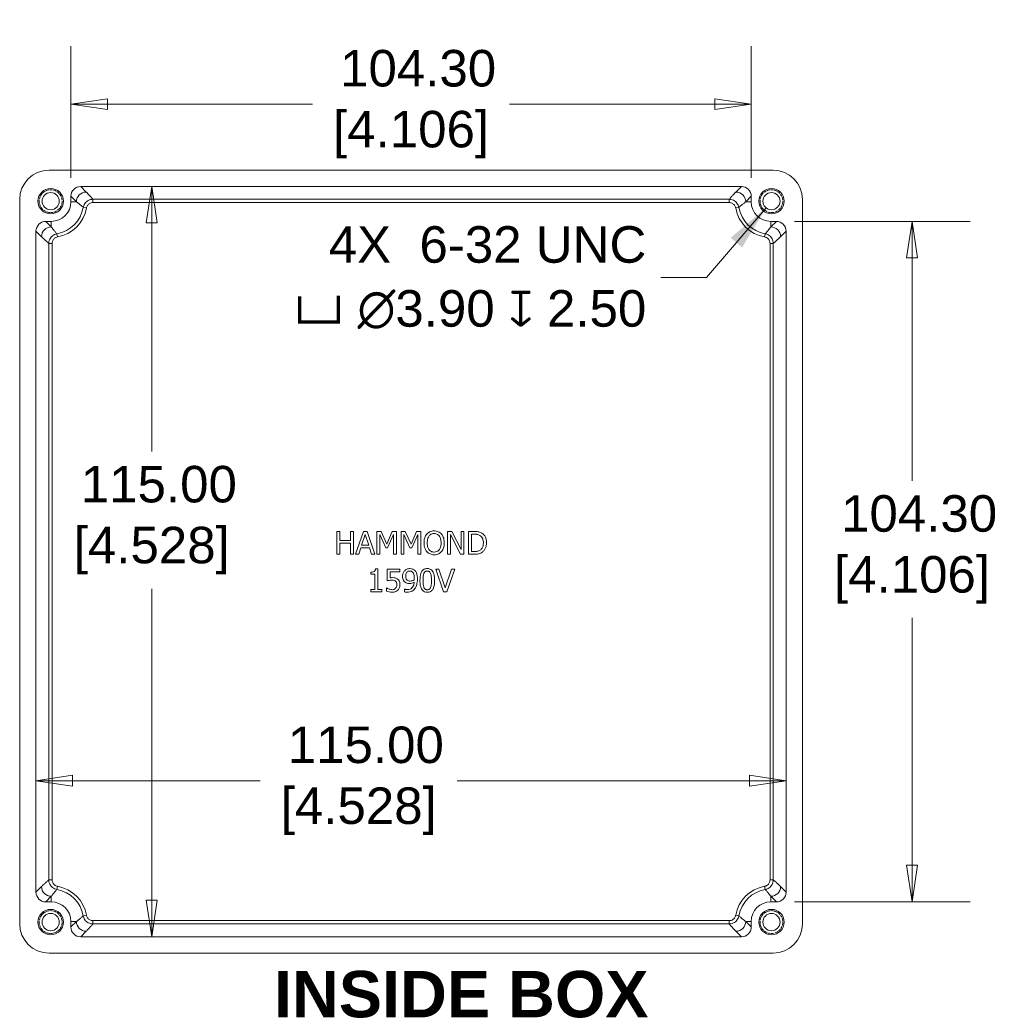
# Model space of a CAD drawing. Header units: millimetres. Extents: x 25 to 755, y 27 to 579.
# Tile 3 of 5: x 300 to 451, y 216 to 367. Entities that reach past the tile are written whole.
import ezdxf

# ---------------------------------------------------------------- set-up
doc = ezdxf.new("R2010")
doc.units = ezdxf.units.MM
doc.header["$LTSCALE"] = 2.8
doc.linetypes.add('DASHED', pattern=[0.2067, 0.1654, -0.0413])
for name, color, linetype, lineweight in [('Dimension (ANSI)', 7, 'Continuous', 9), ('Hidden Narrow (ANSI)', 7, 'DASHED', 9), ('Symbol (ANSI)', 7, 'Continuous', 9), ('Visible (ANSI)', 7, 'Continuous', 9), ('Visible Narrow (ANSI)', 7, 'Continuous', 9)]:
    doc.layers.add(name, color=color, linetype=linetype, lineweight=lineweight)
doc.styles.add('Label Text (ANSI)', font='arialbd.ttf')
doc.styles.add('Note Text (ANSI)', font='arial.ttf')
doc.dimstyles.new('Default - mm (ANSI)', dxfattribs={"dimscale": 2.8, "dimtxt": 2, "dimasz": 2, "dimexe": 3.175, "dimexo": 1, "dimgap": 0.8, "dimtad": 0, "dimtih": 1, "dimtoh": 1, "dimrnd": 1e-08, "dimzin": 4, "dimdsep": 46, "dimtxsty": 'Note Text (ANSI)', "dimblk": 'Filled-1', "dimcen": 0.09, "dimdle": 10, "dimclrd": 256, "dimclre": 256, "dimclrt": 256, "dimadec": 1, "dimazin": 0, "dimtfac": 1.524, "dimtofl": 0, "dimtmove": 0, "dimatfit": 3, "dimfxl": 0, "dimtolj": 1, "dimtzin": 0, "dimlwd": -1, "dimlwe": -1, "dimarcsym": 0})
doc.dimstyles.new('Default - mm (ANSI)-06$7', dxfattribs={"dimscale": 2.8, "dimtxt": 2, "dimasz": 2.5, "dimexe": 3.175, "dimexo": 1.5875, "dimgap": 0.8, "dimtad": 0, "dimtih": 1, "dimtoh": 1, "dimlfac": 0.03937, "dimrnd": 1e-08, "dimzin": 0, "dimdsep": 46, "dimtxsty": 'Note Text (ANSI)', "dimcen": 0.09, "dimdle": 10, "dimclrd": 256, "dimclre": 256, "dimclrt": 256, "dimadec": 0, "dimazin": 0, "dimtfac": 1.524, "dimtofl": 0, "dimtmove": 0, "dimatfit": 3, "dimfxl": 0, "dimtolj": 1, "dimtzin": 0, "dimlwd": -1, "dimlwe": -1, "dimarcsym": 0})

# ---------------------------------------------------------------- blocks, each defined once
blk = doc.blocks.new('Filled-1')
at = {"color": 0}
for p, q in [((0, 0), (-1, 0.15)), ((-1, 0.15), (-1, -0.15)), ((-1, 0), (0, 0)), ((-1, -0.15), (0, 0))]:
    blk.add_line(p, q, dxfattribs=at)
at = {"color": 0, "flags": 128}
blk.add_lwpolyline([(-1, -0.15), (0, 0), (-1, 0.15), (-1, -0.15)], dxfattribs=at)
at = {"color": 0}
blk.add_solid([(-1, -0.15), (0, 0), (-1, 0.15), (-1, -0.15)], dxfattribs=at)
blk = doc.blocks.new('*D22')
at = {"layer": 'Defpoints', "color": 0, "transparency": 16777216}
for p in [(412.01, 354.29), (307.71, 340.18), (412.01, 340.18)]:
    blk.add_point(p, dxfattribs=at)
at = {"layer": 'Dimension (ANSI)', "transparency": 16777216}
for p, q in [((307.71, 342.98), (307.71, 363.18)), ((412.01, 342.98), (412.01, 363.18)), ((313.31, 354.29), (344.76, 354.29)), ((406.41, 354.29), (374.96, 354.29))]:
    blk.add_line(p, q, dxfattribs=at)
at = {"layer": 'Dimension (ANSI)', "transparency": 16777216, "xscale": 5.6, "yscale": 5.6, "zscale": 5.6, "rotation": 180}
blk.add_blockref('Filled-1', (307.71, 354.29), dxfattribs=at)
at = {"layer": 'Dimension (ANSI)', "transparency": 16777216, "xscale": 5.6, "yscale": 5.6, "zscale": 5.6}
blk.add_blockref('Filled-1', (412.01, 354.29), dxfattribs=at)
at = {"layer": 'Dimension (ANSI)', "transparency": 16777216, "insert": (359.86, 354.29), "char_height": 5.6, "attachment_point": 5, "style": 'Note Text (ANSI)'}
blk.add_mtext('\\A1; 104.30\\P[4.106]', dxfattribs=at)
blk = doc.blocks.new('*D23')
at = {"layer": 'Defpoints', "color": 0, "transparency": 16777216}
for p in [(309.21, 341.68), (309.36, 226.68), (320.11, 226.68)]:
    blk.add_point(p, dxfattribs=at)
at = {"layer": 'Dimension (ANSI)', "transparency": 16777216}
for p, q in [((320.11, 336.08), (320.11, 301.04)), ((320.11, 232.28), (320.11, 280.03))]:
    blk.add_line(p, q, dxfattribs=at)
at = {"layer": 'Dimension (ANSI)', "transparency": 16777216, "xscale": 5.6, "yscale": 5.6, "zscale": 5.6}
for p, rotation in [((320.11, 341.68), 90), ((320.11, 226.68), 270)]:
    blk.add_blockref('Filled-1', p, dxfattribs=dict(at, rotation=rotation))
at = {"layer": 'Dimension (ANSI)', "transparency": 16777216, "insert": (320.11, 290.54), "char_height": 5.6, "attachment_point": 5, "style": 'Note Text (ANSI)'}
blk.add_mtext('\\A1; 115.00\\P[4.528]', dxfattribs=at)
blk = doc.blocks.new('*D24')
at = {"layer": 'Defpoints', "color": 0, "transparency": 16777216}
for p in [(302.36, 334.83), (417.36, 250.59), (417.36, 233.68)]:
    blk.add_point(p, dxfattribs=at)
at = {"layer": 'Dimension (ANSI)', "transparency": 16777216}
for p, q in [((307.96, 250.59), (336.73, 250.59)), ((411.76, 250.59), (366.94, 250.59))]:
    blk.add_line(p, q, dxfattribs=at)
at = {"layer": 'Dimension (ANSI)', "transparency": 16777216, "xscale": 5.6, "yscale": 5.6, "zscale": 5.6, "rotation": 180}
blk.add_blockref('Filled-1', (302.36, 250.59), dxfattribs=at)
at = {"layer": 'Dimension (ANSI)', "transparency": 16777216, "xscale": 5.6, "yscale": 5.6, "zscale": 5.6}
blk.add_blockref('Filled-1', (417.36, 250.59), dxfattribs=at)
at = {"layer": 'Dimension (ANSI)', "transparency": 16777216, "insert": (351.84, 250.59), "char_height": 5.6, "attachment_point": 5, "style": 'Note Text (ANSI)'}
blk.add_mtext('\\A1; 115.00\\P[4.528]', dxfattribs=at)
blk = doc.blocks.new('*D25')
at = {"layer": 'Defpoints', "color": 0, "transparency": 16777216}
for p in [(415.86, 336.33), (415.86, 232.03), (436.66, 232.03)]:
    blk.add_point(p, dxfattribs=at)
at = {"layer": 'Dimension (ANSI)', "transparency": 16777216}
for p, q in [((418.66, 336.33), (445.55, 336.33)), ((436.66, 330.73), (436.66, 296.55)), ((436.66, 237.63), (436.66, 275.54)), ((418.66, 232.03), (445.55, 232.03))]:
    blk.add_line(p, q, dxfattribs=at)
at = {"layer": 'Dimension (ANSI)', "transparency": 16777216, "xscale": 5.6, "yscale": 5.6, "zscale": 5.6}
for p, rotation in [((436.66, 336.33), 90), ((436.66, 232.03), 270)]:
    blk.add_blockref('Filled-1', p, dxfattribs=dict(at, rotation=rotation))
at = {"layer": 'Dimension (ANSI)', "transparency": 16777216, "insert": (436.66, 286.05), "char_height": 5.6, "attachment_point": 5, "style": 'Note Text (ANSI)'}
blk.add_mtext('\\A1; 104.30\\P[4.106]', dxfattribs=at)

msp = doc.modelspace()

# ---------------------------------------------------------------- linework, layer by layer
at = {"layer": 'Hidden Narrow (ANSI)'}
for centre in [(304.611, 339.427), (415.111, 339.427), (304.611, 228.927), (415.111, 228.927)]:
    msp.add_circle(centre, 1.753, dxfattribs=at)
at = {"layer": 'Visible (ANSI)'}
for p, q in [((304.36, 344.177), (415.362, 344.177)), ((309.21, 341.677), (410.511, 341.677)), ((299.861, 228.676), (299.861, 339.678)), ((307.711, 339.327), (307.711, 340.177)), ((412.011, 340.177), (412.011, 339.327)), ((419.861, 339.678), (419.861, 228.676)), ((303.86, 336.327), (304.711, 336.327)), ((415.011, 336.327), (415.861, 336.327)), ((302.361, 233.527), (302.361, 334.827)), ((417.361, 334.827), (417.361, 233.527)), ((348.959, 288.808), (348.494, 288.808)), ((348.494, 288.808), (348.494, 285.308)), ((348.959, 287.435), (348.959, 288.808)), ((351.036, 288.808), (350.57, 288.808)), ((350.57, 288.808), (350.57, 287.435)), ((351.036, 285.308), (351.036, 288.808)), ((352.547, 288.808), (351.367, 285.308)), ((352.284, 286.684), (352.822, 288.332)), ((353.12, 288.808), (352.547, 288.808)), ((352.822, 288.332), (353.364, 286.684)), ((354.3, 285.308), (353.12, 288.808)), ((355.267, 288.808), (354.632, 288.808)), ((354.632, 288.808), (354.632, 285.308)), ((355.066, 285.308), (355.066, 288.323)), ((355.066, 288.323), (355.971, 286.273)), ((356.141, 286.86), (355.267, 288.808)), ((356.986, 288.808), (356.141, 286.86)), ((356.254, 286.273), (357.168, 288.323)), ((357.633, 288.808), (356.986, 288.808)), ((357.168, 288.323), (357.168, 285.308)), ((357.633, 285.308), (357.633, 288.808)), ((358.977, 288.808), (358.342, 288.808)), ((358.342, 288.808), (358.342, 285.308)), ((358.776, 285.308), (358.776, 288.323)), ((358.776, 288.323), (359.681, 286.273)), ((359.851, 286.86), (358.977, 288.808)), ((360.696, 288.808), (359.851, 286.86)), ((359.964, 286.273), (360.878, 288.323)), ((361.343, 288.808), (360.696, 288.808)), ((360.878, 288.323), (360.878, 285.308)), ((361.343, 285.308), (361.343, 288.808)), ((366.119, 288.808), (365.458, 288.808)), ((365.458, 288.808), (365.458, 285.308)), ((365.892, 288.326), (367.441, 285.308)), ((365.892, 285.308), (365.892, 288.326)), ((367.529, 286.037), (366.119, 288.808)), ((367.963, 288.808), (367.529, 288.808)), ((367.529, 288.808), (367.529, 286.037)), ((367.963, 285.308), (367.963, 288.808)), ((369.469, 288.808), (368.672, 288.808)), ((368.672, 288.808), (368.672, 285.308)), ((369.137, 285.711), (369.137, 288.405)), ((369.137, 288.405), (369.491, 288.405)), ((350.57, 287.435), (348.959, 287.435)), ((348.959, 285.308), (348.959, 287.021)), ((348.959, 287.021), (350.57, 287.021)), ((350.57, 287.021), (350.57, 285.308)), ((348.494, 285.308), (348.959, 285.308)), ((350.57, 285.308), (351.036, 285.308)), ((351.367, 285.308), (351.838, 285.308)), ((351.838, 285.308), (352.156, 286.287)), ((352.156, 286.287), (353.492, 286.287)), ((353.364, 286.684), (352.284, 286.684)), ((353.492, 286.287), (353.809, 285.308)), ((353.809, 285.308), (354.3, 285.308)), ((354.632, 285.308), (355.066, 285.308)), ((355.971, 286.273), (356.254, 286.273)), ((357.168, 285.308), (357.633, 285.308)), ((358.342, 285.308), (358.776, 285.308)), ((359.681, 286.273), (359.964, 286.273)), ((360.878, 285.308), (361.343, 285.308)), ((365.458, 285.308), (365.892, 285.308)), ((367.441, 285.308), (367.963, 285.308)), ((368.672, 285.308), (369.477, 285.308)), ((369.491, 285.711), (369.137, 285.711)), ((353.682, 282.569), (353.682, 282.249)), ((353.682, 282.249), (354.317, 282.249)), ((354.317, 282.249), (354.317, 279.903)), ((354.768, 283.057), (354.405, 283.057)), ((354.768, 279.903), (354.768, 283.057)), ((358.135, 283.046), (356.215, 283.046)), ((356.215, 283.046), (356.215, 281.242)), ((356.666, 281.701), (356.666, 282.634)), ((356.666, 282.634), (358.135, 282.634)), ((358.135, 282.634), (358.135, 283.046)), ((364.136, 283.046), (363.637, 283.046)), ((363.637, 283.046), (364.843, 279.546)), ((365.106, 280.138), (364.136, 283.046)), ((366.076, 283.046), (365.106, 280.138)), ((365.345, 279.546), (366.55, 283.046)), ((366.55, 283.046), (366.076, 283.046)), ((353.682, 279.903), (353.682, 279.546)), ((354.317, 279.903), (353.682, 279.903)), ((353.682, 279.546), (355.389, 279.546)), ((355.389, 279.903), (354.768, 279.903)), ((355.389, 279.546), (355.389, 279.903)), ((356.104, 280.167), (356.07, 280.167)), ((356.07, 280.167), (356.07, 279.67)), ((358.889, 279.977), (358.867, 279.977)), ((358.867, 279.977), (358.867, 279.526)), ((364.843, 279.546), (365.345, 279.546)), ((304.711, 232.027), (303.86, 232.027)), ((415.861, 232.027), (415.011, 232.027)), ((307.711, 228.177), (307.711, 229.027)), ((412.011, 229.027), (412.011, 228.177)), ((410.511, 226.677), (309.21, 226.677)), ((415.362, 224.177), (304.36, 224.177))]:
    msp.add_line(p, q, dxfattribs=at)
for centre, radius in [((304.611, 339.427), 1.95), ((415.111, 339.427), 1.95), ((304.611, 339.427), 1.321), ((415.111, 339.427), 1.321), ((304.611, 228.927), 1.95), ((304.611, 228.927), 1.321), ((415.111, 228.927), 1.95), ((415.111, 228.927), 1.321)]:
    msp.add_circle(centre, radius, dxfattribs=at)
for centre, start, end in [((304.711, 339.327), 270, 0), ((415.011, 339.327), 180, 270), ((304.711, 229.027), 0, 90), ((415.011, 229.027), 90, 180)]:
    msp.add_arc(centre, 3, start, end, dxfattribs=at)
for centre, major_axis in [((304.362, 339.676), (-3.184, 3.184)), ((415.36, 339.676), (3.184, 3.184)), ((309.211, 340.177), (-1.061, 1.061)), ((410.51, 340.177), (1.061, 1.061)), ((303.861, 334.827), (-1.061, 1.061)), ((415.86, 334.827), (1.061, 1.061)), ((303.861, 233.527), (-1.061, -1.061)), ((415.86, 233.527), (1.061, -1.061)), ((304.362, 228.678), (-3.184, -3.184)), ((309.211, 228.177), (-1.061, -1.061)), ((410.51, 228.177), (1.061, -1.061)), ((415.36, 228.678), (3.184, -3.184))]:
    msp.add_ellipse(centre, major_axis=major_axis, ratio=0.9994854, start_param=5.4980445, end_param=7.0683261, dxfattribs=at)
for points, knots in [([(362.273, 288.408), (362.131, 288.239), (362.031, 288.043), (361.92, 287.703), (361.853, 287.456), (361.853, 287.058)], [-0.31251494, -0.31251494, -0.31251494, -0.31251494, -0.11920289, -0.11920289, 0, 0, 0, 0]), ([(363.399, 288.882), (363.273, 288.882), (363.148, 288.87), (362.91, 288.819), (362.799, 288.782), (362.532, 288.651), (362.392, 288.544), (362.273, 288.408)], [-0.126648, -0.126648, -0.126648, -0.126648, -0.08920698, -0.08920698, -0.0540053, -0.0540053, 0, 0, 0, 0]), ([(362.625, 288.116), (362.675, 288.181), (362.731, 288.24), (362.868, 288.348), (362.937, 288.383), (363.122, 288.459), (363.262, 288.479), (363.402, 288.479)], [-0.076056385, -0.076056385, -0.076056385, -0.076056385, -0.060095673, -0.060095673, -0.04194265, -0.04194265, 0, 0, 0, 0]), ([(364.528, 288.408), (364.459, 288.486), (364.383, 288.554), (364.195, 288.687), (364.094, 288.736), (363.824, 288.848), (363.613, 288.882), (363.399, 288.882)], [-0.10683304, -0.10683304, -0.10683304, -0.10683304, -0.08776367, -0.08776367, -0.06425792, -0.06425792, 0, 0, 0, 0]), ([(363.402, 288.479), (363.493, 288.479), (363.584, 288.47), (363.755, 288.427), (363.835, 288.396), (364.014, 288.293), (364.102, 288.212), (364.176, 288.116)], [-0.089459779, -0.089459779, -0.089459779, -0.089459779, -0.062026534, -0.062026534, -0.036361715, -0.036361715, 0, 0, 0, 0]), ([(364.948, 287.058), (364.948, 287.454), (364.879, 287.728), (364.741, 288.099), (364.65, 288.265), (364.528, 288.408)], [-0.11886458, -0.11886458, -0.11886458, -0.11886458, -0.05662971, -0.05662971, 0, 0, 0, 0]), ([(370.722, 288.53), (370.577, 288.626), (370.411, 288.69), (370.154, 288.758), (369.94, 288.808), (369.469, 288.808)], [-0.40837265, -0.40837265, -0.40837265, -0.40837265, -0.14133287, -0.14133287, 0, 0, 0, 0]), ([(369.491, 288.405), (369.771, 288.405), (369.931, 288.376), (370.158, 288.323), (370.291, 288.269), (370.416, 288.196)], [-0.070078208, -0.070078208, -0.070078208, -0.070078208, -0.04344913, -0.04344913, 0, 0, 0, 0]), ([(371.431, 287.055), (371.431, 287.251), (371.411, 287.448), (371.301, 287.849), (371.218, 287.999), (371.032, 288.278), (370.891, 288.418), (370.722, 288.53)], [-0.13573814, -0.13573814, -0.13573814, -0.13573814, -0.10047704, -0.10047704, -0.0608476, -0.0608476, 0, 0, 0, 0]), ([(361.853, 287.058), (361.853, 286.76), (361.892, 286.459), (362.062, 286.009), (362.15, 285.849), (362.27, 285.711)], [-0.14438757, -0.14438757, -0.14438757, -0.14438757, -0.05488585, -0.05488585, 0, 0, 0, 0]), ([(362.338, 287.058), (362.338, 287.241), (362.354, 287.505), (362.483, 287.888), (362.542, 288.01), (362.625, 288.116)], [-0.12118467, -0.12118467, -0.12118467, -0.12118467, -0.04024625, -0.04024625, 0, 0, 0, 0]), ([(363.402, 285.637), (363.325, 285.637), (363.248, 285.644), (363.102, 285.675), (363.034, 285.697), (362.856, 285.78), (362.759, 285.854), (362.564, 286.07), (362.493, 286.207), (362.364, 286.565), (362.338, 286.818), (362.338, 287.058)], [-0.18316713, -0.18316713, -0.18316713, -0.18316713, -0.16371773, -0.16371773, -0.14542289, -0.14542289, -0.11409303, -0.11409303, -0.07194209, -0.07194209, 0, 0, 0, 0]), ([(364.463, 287.058), (364.463, 286.908), (364.452, 286.754), (364.403, 286.48), (364.368, 286.355), (364.24, 286.069), (364.15, 285.967), (364, 285.82), (363.904, 285.755), (363.67, 285.659), (363.537, 285.637), (363.402, 285.637)], [-0.14520463, -0.14520463, -0.14520463, -0.14520463, -0.1227199, -0.1227199, -0.1035141, -0.1035141, -0.07594386, -0.07594386, -0.04062436, -0.04062436, 0, 0, 0, 0]), ([(364.176, 288.116), (364.3, 287.956), (364.359, 287.774), (364.443, 287.475), (364.463, 287.263), (364.463, 287.058)], [-0.093258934, -0.093258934, -0.093258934, -0.093258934, -0.06148371, -0.06148371, 0, 0, 0, 0]), ([(364.528, 285.711), (364.598, 285.791), (364.657, 285.878), (364.762, 286.072), (364.806, 286.179), (364.896, 286.469), (364.948, 286.719), (364.948, 287.058)], [-0.22002256, -0.22002256, -0.22002256, -0.22002256, -0.163073, -0.163073, -0.1016269, -0.1016269, 0, 0, 0, 0]), ([(370.416, 288.196), (370.511, 288.138), (370.594, 288.067), (370.738, 287.895), (370.795, 287.798), (370.918, 287.495), (370.946, 287.275), (370.946, 287.061)], [-0.13123432, -0.13123432, -0.13123432, -0.13123432, -0.09804191, -0.09804191, -0.06428736, -0.06428736, 0, 0, 0, 0]), ([(370.946, 287.061), (370.946, 286.904), (370.933, 286.742), (370.87, 286.489), (370.827, 286.359), (370.667, 286.115), (370.572, 286.02), (370.459, 285.944)], [-0.15837325, -0.15837325, -0.15837325, -0.15837325, -0.08754222, -0.08754222, -0.04098995, -0.04098995, 0, 0, 0, 0]), ([(370.717, 285.589), (370.843, 285.673), (370.953, 285.774), (371.155, 286.026), (371.235, 286.172), (371.389, 286.546), (371.431, 286.798), (371.431, 287.055)], [-0.1600605, -0.1600605, -0.1600605, -0.1600605, -0.12119321, -0.12119321, -0.07735371, -0.07735371, 0, 0, 0, 0]), ([(362.27, 285.711), (362.339, 285.633), (362.415, 285.563), (362.581, 285.443), (362.67, 285.393), (362.969, 285.268), (363.183, 285.234), (363.399, 285.234)], [-0.13087693, -0.13087693, -0.13087693, -0.13087693, -0.09717926, -0.09717926, -0.06492527, -0.06492527, 0, 0, 0, 0]), ([(363.399, 285.234), (363.524, 285.234), (363.648, 285.246), (363.885, 285.296), (363.998, 285.334), (364.267, 285.464), (364.408, 285.575), (364.528, 285.711)], [-0.1273737, -0.1273737, -0.1273737, -0.1273737, -0.08968864, -0.08968864, -0.05446356, -0.05446356, 0, 0, 0, 0]), ([(369.477, 285.308), (369.698, 285.308), (369.958, 285.32), (370.275, 285.385), (370.47, 285.434), (370.717, 285.589)], [-0.28084093, -0.28084093, -0.28084093, -0.28084093, -0.08728295, -0.08728295, 0, 0, 0, 0]), ([(370.459, 285.944), (370.395, 285.899), (370.328, 285.862), (370.158, 285.788), (370.074, 285.769), (369.859, 285.723), (369.67, 285.711), (369.491, 285.711)], [-0.074312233, -0.074312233, -0.074312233, -0.074312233, -0.06573242, -0.06573242, -0.053662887, -0.053662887, 0, 0, 0, 0]), ([(354.405, 283.057), (354.401, 283.01), (354.394, 282.962), (354.371, 282.876), (354.357, 282.838), (354.315, 282.763), (354.288, 282.729), (354.234, 282.684), (354.19, 282.652), (353.984, 282.582), (353.831, 282.569), (353.682, 282.569)], [-0.2309077, -0.2309077, -0.2309077, -0.2309077, -0.17516613, -0.17516613, -0.12705399, -0.12705399, -0.07491007, -0.07491007, -0.04486085, -0.04486085, 0, 0, 0, 0]), ([(358.892, 282.787), (358.786, 282.676), (358.707, 282.545), (358.617, 282.316), (358.563, 282.152), (358.563, 281.908)], [-0.19531329, -0.19531329, -0.19531329, -0.19531329, -0.07324551, -0.07324551, 0, 0, 0, 0]), ([(359.675, 283.116), (359.593, 283.116), (359.511, 283.107), (359.334, 283.066), (359.251, 283.034), (359.078, 282.951), (358.977, 282.879), (358.892, 282.787)], [-0.074339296, -0.074339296, -0.074339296, -0.074339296, -0.057672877, -0.057672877, -0.0375929, -0.0375929, 0, 0, 0, 0]), ([(359.04, 281.928), (359.04, 282.009), (359.045, 282.092), (359.071, 282.241), (359.09, 282.309), (359.159, 282.467), (359.209, 282.529), (359.304, 282.623), (359.362, 282.662), (359.506, 282.721), (359.588, 282.734), (359.672, 282.734)], [-0.092672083, -0.092672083, -0.092672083, -0.092672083, -0.077902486, -0.077902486, -0.065160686, -0.065160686, -0.046555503, -0.046555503, -0.02508273, -0.02508273, 0, 0, 0, 0]), ([(359.672, 282.734), (359.718, 282.734), (359.763, 282.729), (359.841, 282.713), (359.887, 282.701), (360, 282.645), (360.061, 282.592), (360.112, 282.535)], [-0.057984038, -0.057984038, -0.057984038, -0.057984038, -0.037976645, -0.037976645, -0.022911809, -0.022911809, 0, 0, 0, 0]), ([(360.452, 282.802), (360.404, 282.852), (360.352, 282.897), (360.237, 282.976), (360.176, 283.009), (360.025, 283.071), (359.883, 283.116), (359.675, 283.116)], [-0.15528139, -0.15528139, -0.15528139, -0.15528139, -0.10890028, -0.10890028, -0.06240337, -0.06240337, 0, 0, 0, 0]), ([(360.112, 282.535), (360.153, 282.491), (360.187, 282.441), (360.259, 282.303), (360.284, 282.221), (360.343, 282.019), (360.358, 281.813), (360.358, 281.61)], [-0.079193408, -0.079193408, -0.079193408, -0.079193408, -0.072018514, -0.072018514, -0.060666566, -0.060666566, 0, 0, 0, 0]), ([(360.832, 281.505), (360.832, 281.684), (360.822, 281.871), (360.777, 282.134), (360.746, 282.29), (360.618, 282.583), (360.546, 282.701), (360.452, 282.802)], [-0.20726737, -0.20726737, -0.20726737, -0.20726737, -0.09613496, -0.09613496, -0.04126844, -0.04126844, 0, 0, 0, 0]), ([(362.347, 283.116), (362.256, 283.116), (362.166, 283.108), (361.997, 283.071), (361.919, 283.044), (361.743, 282.952), (361.655, 282.88), (361.495, 282.688), (361.422, 282.556), (361.259, 282.065), (361.226, 281.674), (361.226, 281.293)], [-0.31608386, -0.31608386, -0.31608386, -0.31608386, -0.27296623, -0.27296623, -0.23358036, -0.23358036, -0.17811947, -0.17811947, -0.11451105, -0.11451105, 0, 0, 0, 0]), ([(361.703, 281.293), (361.703, 281.639), (361.722, 281.844), (361.744, 282.065), (361.771, 282.224), (361.825, 282.359)], [-0.066879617, -0.066879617, -0.066879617, -0.066879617, -0.043642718, -0.043642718, 0, 0, 0, 0]), ([(361.825, 282.359), (361.843, 282.404), (361.865, 282.448), (361.914, 282.526), (361.941, 282.561), (362.026, 282.643), (362.078, 282.672), (362.193, 282.717), (362.27, 282.728), (362.347, 282.728)], [-0.054393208, -0.054393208, -0.054393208, -0.054393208, -0.045227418, -0.045227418, -0.036976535, -0.036976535, -0.022980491, -0.022980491, 0, 0, 0, 0]), ([(363.464, 281.296), (363.464, 281.534), (363.45, 281.784), (363.379, 282.203), (363.329, 282.393), (363.184, 282.694), (363.112, 282.789), (362.961, 282.939), (362.867, 283), (362.63, 283.096), (362.488, 283.116), (362.347, 283.116)], [-0.19181601, -0.19181601, -0.19181601, -0.19181601, -0.14389392, -0.14389392, -0.1065276, -0.1065276, -0.07672432, -0.07672432, -0.04252728, -0.04252728, 0, 0, 0, 0]), ([(362.347, 282.728), (362.39, 282.728), (362.433, 282.725), (362.513, 282.709), (362.55, 282.698), (362.619, 282.668), (362.673, 282.639), (362.787, 282.518), (362.829, 282.443), (362.86, 282.365)], [-0.10559377, -0.10559377, -0.10559377, -0.10559377, -0.07630547, -0.07630547, -0.04989574, -0.04989574, -0.0252891, -0.0252891, 0, 0, 0, 0]), ([(362.86, 282.365), (362.927, 282.196), (362.95, 282.009), (362.981, 281.719), (362.988, 281.498), (362.988, 281.296)], [-0.0872171, -0.0872171, -0.0872171, -0.0872171, -0.060842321, -0.060842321, 0, 0, 0, 0]), ([(356.215, 281.242), (356.309, 281.263), (356.427, 281.282), (356.573, 281.305), (356.716, 281.327), (356.907, 281.327)], [-0.16423199, -0.16423199, -0.16423199, -0.16423199, -0.05726611, -0.05726611, 0, 0, 0, 0]), ([(356.983, 281.721), (356.934, 281.721), (356.882, 281.719), (356.809, 281.716), (356.749, 281.712), (356.666, 281.701)], [-0.076870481, -0.076870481, -0.076870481, -0.076870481, -0.02510792, -0.02510792, 0, 0, 0, 0]), ([(356.907, 281.327), (357.049, 281.327), (357.194, 281.309), (357.371, 281.243), (357.429, 281.21), (357.48, 281.165)], [-0.056540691, -0.056540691, -0.056540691, -0.056540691, -0.020299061, -0.020299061, 0, 0, 0, 0]), ([(357.794, 281.503), (357.74, 281.544), (357.682, 281.581), (357.562, 281.64), (357.502, 281.662), (357.377, 281.692), (357.24, 281.721), (356.983, 281.721)], [-0.24096281, -0.24096281, -0.24096281, -0.24096281, -0.15671035, -0.15671035, -0.07714406, -0.07714406, 0, 0, 0, 0]), ([(357.48, 281.165), (357.512, 281.138), (357.541, 281.108), (357.6, 281.028), (357.619, 280.986), (357.666, 280.873), (357.678, 280.767), (357.678, 280.66)], [-0.047589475, -0.047589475, -0.047589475, -0.047589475, -0.040971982, -0.040971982, -0.032077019, -0.032077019, 0, 0, 0, 0]), ([(358.155, 280.657), (358.155, 280.768), (358.146, 280.884), (358.104, 281.071), (358.076, 281.155), (357.964, 281.347), (357.888, 281.432), (357.794, 281.503)], [-0.11028631, -0.11028631, -0.11028631, -0.11028631, -0.06656425, -0.06656425, -0.03508569, -0.03508569, 0, 0, 0, 0]), ([(358.563, 281.908), (358.563, 281.794), (358.573, 281.678), (358.616, 281.492), (358.645, 281.393), (358.766, 281.182), (358.845, 281.09), (358.943, 281.015)], [-0.12760683, -0.12760683, -0.12760683, -0.12760683, -0.07311121, -0.07311121, -0.03704428, -0.03704428, 0, 0, 0, 0]), ([(358.943, 281.015), (359.04, 280.942), (359.148, 280.881), (359.312, 280.838), (359.43, 280.808), (359.618, 280.808)], [-0.1971389, -0.1971389, -0.1971389, -0.1971389, -0.05657981, -0.05657981, 0, 0, 0, 0]), ([(359.278, 281.318), (359.237, 281.351), (359.201, 281.389), (359.131, 281.483), (359.109, 281.531), (359.054, 281.67), (359.04, 281.799), (359.04, 281.928)], [-0.059927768, -0.059927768, -0.059927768, -0.059927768, -0.050526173, -0.050526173, -0.038737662, -0.038737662, 0, 0, 0, 0]), ([(359.723, 281.196), (359.609, 281.196), (359.511, 281.21), (359.384, 281.248), (359.328, 281.278), (359.278, 281.318)], [-0.039818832, -0.039818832, -0.039818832, -0.039818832, -0.019357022, -0.019357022, 0, 0, 0, 0]), ([(360.347, 281.052), (360.333, 280.84), (360.293, 280.622), (360.136, 280.284), (360.058, 280.193), (359.923, 280.058), (359.83, 279.997), (359.599, 279.903), (359.463, 279.883), (359.326, 279.883)], [-0.12942342, -0.12942342, -0.12942342, -0.12942342, -0.09840337, -0.09840337, -0.07487137, -0.07487137, -0.04106426, -0.04106426, 0, 0, 0, 0]), ([(359.618, 280.808), (359.745, 280.808), (359.87, 280.825), (360.074, 280.895), (360.192, 280.946), (360.347, 281.052)], [-0.13601886, -0.13601886, -0.13601886, -0.13601886, -0.05628008, -0.05628008, 0, 0, 0, 0]), ([(360.35, 281.389), (360.238, 281.314), (360.124, 281.272), (359.942, 281.217), (359.832, 281.196), (359.723, 281.196)], [-0.057026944, -0.057026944, -0.057026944, -0.057026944, -0.032766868, -0.032766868, 0, 0, 0, 0]), ([(360.358, 281.61), (360.358, 281.543), (360.357, 281.511), (360.354, 281.454), (360.352, 281.417), (360.35, 281.389)], [-0.017489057, -0.017489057, -0.017489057, -0.017489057, -0.00848535, -0.00848535, 0, 0, 0, 0]), ([(360.446, 280.036), (360.587, 280.227), (360.677, 280.454), (360.778, 280.857), (360.832, 281.13), (360.832, 281.505)], [-0.26066701, -0.26066701, -0.26066701, -0.26066701, -0.11262178, -0.11262178, 0, 0, 0, 0]), ([(361.226, 281.293), (361.226, 281.054), (361.24, 280.802), (361.311, 280.384), (361.36, 280.194), (361.501, 279.9), (361.571, 279.805), (361.727, 279.65), (361.821, 279.589), (362.06, 279.493), (362.203, 279.472), (362.347, 279.472)], [-0.20458805, -0.20458805, -0.20458805, -0.20458805, -0.15070722, -0.15070722, -0.10895699, -0.10895699, -0.07727916, -0.07727916, -0.0430134, -0.0430134, 0, 0, 0, 0]), ([(361.822, 280.238), (361.752, 280.422), (361.733, 280.599), (361.708, 280.872), (361.703, 281.098), (361.703, 281.293)], [-0.081744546, -0.081744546, -0.081744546, -0.081744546, -0.05844055, -0.05844055, 0, 0, 0, 0]), ([(362.347, 279.472), (362.436, 279.472), (362.525, 279.48), (362.692, 279.517), (362.768, 279.543), (362.944, 279.635), (363.032, 279.707), (363.192, 279.899), (363.266, 280.032), (363.431, 280.524), (363.464, 280.914), (363.464, 281.296)], [-0.31401255, -0.31401255, -0.31401255, -0.31401255, -0.27184512, -0.27184512, -0.23324413, -0.23324413, -0.1782157, -0.1782157, -0.11462067, -0.11462067, 0, 0, 0, 0]), ([(362.988, 281.296), (362.988, 280.962), (362.97, 280.768), (362.944, 280.525), (362.916, 280.364), (362.863, 280.229)], [-0.07353823, -0.07353823, -0.07353823, -0.07353823, -0.043596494, -0.043596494, 0, 0, 0, 0]), ([(356.07, 279.67), (356.202, 279.605), (356.349, 279.56), (356.583, 279.507), (356.758, 279.472), (356.986, 279.472)], [-0.17677266, -0.17677266, -0.17677266, -0.17677266, -0.06850365, -0.06850365, 0, 0, 0, 0]), ([(356.481, 279.98), (356.406, 280.008), (356.33, 280.04), (356.231, 280.09), (356.157, 280.128), (356.104, 280.167)], [-0.070601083, -0.070601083, -0.070601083, -0.070601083, -0.019758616, -0.019758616, 0, 0, 0, 0]), ([(356.995, 279.877), (356.908, 279.877), (356.819, 279.885), (356.649, 279.925), (356.565, 279.951), (356.481, 279.98)], [-0.052405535, -0.052405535, -0.052405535, -0.052405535, -0.026474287, -0.026474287, 0, 0, 0, 0]), ([(356.986, 279.472), (357.085, 279.472), (357.183, 279.481), (357.343, 279.516), (357.434, 279.541), (357.655, 279.648), (357.758, 279.721), (357.845, 279.815)], [-0.12663948, -0.12663948, -0.12663948, -0.12663948, -0.0735179, -0.0735179, -0.03852684, -0.03852684, 0, 0, 0, 0]), ([(357.499, 280.09), (357.468, 280.054), (357.433, 280.022), (357.355, 279.967), (357.314, 279.945), (357.223, 279.911), (357.128, 279.877), (356.995, 279.877)], [-0.11605878, -0.11605878, -0.11605878, -0.11605878, -0.07773392, -0.07773392, -0.03992352, -0.03992352, 0, 0, 0, 0]), ([(357.678, 280.66), (357.678, 280.49), (357.65, 280.386), (357.602, 280.241), (357.559, 280.161), (357.499, 280.09)], [-0.045866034, -0.045866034, -0.045866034, -0.045866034, -0.027637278, -0.027637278, 0, 0, 0, 0]), ([(357.845, 279.815), (357.947, 279.924), (358.022, 280.05), (358.109, 280.283), (358.155, 280.438), (358.155, 280.657)], [-0.16403164, -0.16403164, -0.16403164, -0.16403164, -0.06583052, -0.06583052, 0, 0, 0, 0]), ([(358.867, 279.526), (358.931, 279.506), (358.997, 279.494), (359.083, 279.486), (359.166, 279.478), (359.264, 279.478)], [-0.12854289, -0.12854289, -0.12854289, -0.12854289, -0.02942512, -0.02942512, 0, 0, 0, 0]), ([(359.326, 279.883), (359.2, 279.883), (359.094, 279.906), (358.969, 279.941), (358.923, 279.957), (358.889, 279.977)], [-0.033260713, -0.033260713, -0.033260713, -0.033260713, -0.011792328, -0.011792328, 0, 0, 0, 0]), ([(359.264, 279.478), (359.408, 279.478), (359.556, 279.491), (359.821, 279.555), (359.934, 279.6), (360.203, 279.761), (360.336, 279.887), (360.446, 280.036)], [-0.13766884, -0.13766884, -0.13766884, -0.13766884, -0.09426049, -0.09426049, -0.05567576, -0.05567576, 0, 0, 0, 0]), ([(362.347, 279.86), (362.302, 279.86), (362.256, 279.864), (362.172, 279.88), (362.133, 279.892), (362.068, 279.923), (362.011, 279.953), (361.894, 280.081), (361.852, 280.157), (361.822, 280.238)], [-0.12265605, -0.12265605, -0.12265605, -0.12265605, -0.08546295, -0.08546295, -0.05205622, -0.05205622, -0.02579315, -0.02579315, 0, 0, 0, 0]), ([(362.863, 280.229), (362.846, 280.184), (362.825, 280.14), (362.776, 280.062), (362.749, 280.028), (362.666, 279.946), (362.614, 279.917), (362.499, 279.871), (362.423, 279.86), (362.347, 279.86)], [-0.055121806, -0.055121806, -0.055121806, -0.055121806, -0.045640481, -0.045640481, -0.037093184, -0.037093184, -0.022754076, -0.022754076, 0, 0, 0, 0])]:
    msp.add_open_spline(points, degree=3, knots=knots, dxfattribs=at)
at = {"layer": 'Visible Narrow (ANSI)'}
for p, q in [((310.061, 340.827), (309.21, 341.677)), ((410.511, 341.677), (409.661, 340.827)), ((307.711, 340.177), (308.561, 339.327)), ((408.639, 339.707), (311.083, 339.707)), ((311.083, 339.207), (311.083, 339.707)), ((408.639, 339.207), (408.639, 339.707)), ((411.16, 339.327), (412.011, 340.177)), ((307.711, 339.327), (308.561, 339.327)), ((310.098, 338.38), (309.606, 338.467)), ((311.083, 339.207), (408.639, 339.207)), ((409.623, 338.38), (410.116, 338.467)), ((412.011, 339.327), (411.16, 339.327)), ((304.711, 335.477), (303.86, 336.327)), ((304.711, 336.327), (304.711, 335.477)), ((415.861, 336.327), (415.011, 335.477)), ((415.011, 336.327), (415.011, 335.477)), ((302.361, 334.827), (303.211, 333.977)), ((305.657, 333.94), (305.571, 334.432)), ((414.064, 333.94), (414.151, 334.432)), ((416.51, 333.977), (417.361, 334.827)), ((304.331, 332.955), (304.331, 235.399)), ((304.831, 332.955), (304.331, 332.955)), ((304.831, 235.399), (304.831, 332.955)), ((414.891, 332.955), (414.891, 235.399)), ((414.891, 332.955), (415.391, 332.955)), ((415.391, 235.399), (415.391, 332.955)), ((303.211, 234.377), (302.361, 233.527)), ((304.331, 235.399), (304.831, 235.399)), ((305.571, 233.922), (305.657, 234.414)), ((414.151, 233.922), (414.064, 234.414)), ((415.391, 235.399), (414.891, 235.399)), ((417.361, 233.527), (416.51, 234.377)), ((303.86, 232.027), (304.711, 232.877)), ((304.711, 232.027), (304.711, 232.877)), ((415.011, 232.027), (415.011, 232.877)), ((415.011, 232.877), (415.861, 232.027)), ((309.606, 229.887), (310.098, 229.974)), ((410.116, 229.887), (409.623, 229.974)), ((307.711, 229.027), (308.561, 229.027)), ((308.561, 229.027), (307.711, 228.177)), ((408.639, 229.147), (311.083, 229.147)), ((311.083, 228.647), (311.083, 229.147)), ((311.083, 228.647), (408.639, 228.647)), ((408.639, 228.647), (408.639, 229.147)), ((412.011, 229.027), (411.16, 229.027)), ((412.011, 228.177), (411.16, 229.027)), ((309.21, 226.677), (310.061, 227.527)), ((409.661, 227.527), (410.511, 226.677))]:
    msp.add_line(p, q, dxfattribs=at)
for centre, radius, start, end in [((304.711, 339.327), 4.97, 279.96581, 350.03419), ((304.711, 339.327), 5.47, 279.96581, 350.03419), ((415.011, 339.327), 5.47, 189.96581, 260.03419), ((415.011, 339.327), 4.97, 189.96581, 260.03419), ((304.711, 229.027), 4.97, 9.96581, 80.03419), ((304.711, 229.027), 5.47, 9.96581, 80.03419), ((415.011, 229.027), 5.47, 99.96581, 170.03419), ((415.011, 229.027), 4.97, 99.96581, 170.03419)]:
    msp.add_arc(centre, radius, start, end, dxfattribs=at)
for centre, major_axis in [((310.061, 339.327), (1.061, 1.061)), ((409.661, 339.327), (1.061, -1.061)), ((304.711, 333.977), (1.061, 1.061)), ((415.011, 333.977), (1.061, -1.061)), ((304.711, 234.377), (-1.061, 1.061)), ((415.011, 234.377), (-1.061, -1.061)), ((310.061, 229.027), (-1.061, 1.061)), ((409.661, 229.027), (-1.061, -1.061))]:
    msp.add_ellipse(centre, major_axis=major_axis, ratio=0.9994854, start_param=0.7856555, end_param=2.3559371, dxfattribs=at)
for points, knots in [([(311.083, 339.707), (310.836, 339.707), (310.588, 339.645), (310.173, 339.42), (310.001, 339.269), (309.787, 338.975), (309.721, 338.851), (309.643, 338.637), (309.621, 338.552), (309.606, 338.467)], [0, 0, 0, 0, 0.04931488, 0.04931488, 0.09376773, 0.09376773, 0.12155076, 0.12155076, 0.13891515, 0.13891515, 0.13891515, 0.13891515]), ([(311.083, 339.707), (310.98, 339.83), (310.874, 339.952), (310.656, 340.2), (310.543, 340.324), (310.354, 340.526), (310.28, 340.603), (310.157, 340.729), (310.109, 340.778), (310.061, 340.827)], [-8.8356805, -8.8356805, -8.8356805, -8.8356805, -7.2116745, -7.2116745, -5.568444, -5.568444, -4.541425, -4.541425, -3.8995381, -3.8995381, -3.8995381, -3.8995381]), ([(409.661, 340.827), (409.612, 340.778), (409.564, 340.729), (409.441, 340.603), (409.367, 340.526), (409.178, 340.324), (409.066, 340.199), (408.847, 339.952), (408.742, 339.83), (408.639, 339.707)], [3.8995381, 3.8995381, 3.8995381, 3.8995381, 4.5415098, 4.5415098, 5.5686645, 5.5686645, 7.2121119, 7.2121119, 8.8356805, 8.8356805, 8.8356805, 8.8356805]), ([(410.116, 338.467), (410.073, 338.71), (409.969, 338.943), (409.676, 339.313), (409.497, 339.457), (409.171, 339.616), (409.037, 339.66), (408.813, 339.699), (408.725, 339.707), (408.639, 339.707)], [0, 0, 0, 0, 0.04931488, 0.04931488, 0.09376774, 0.09376774, 0.12155077, 0.12155077, 0.13891516, 0.13891516, 0.13891516, 0.13891516]), ([(308.561, 339.327), (308.61, 339.292), (308.658, 339.257), (308.781, 339.164), (308.856, 339.106), (309.049, 338.954), (309.164, 338.858), (309.389, 338.664), (309.498, 338.566), (309.606, 338.467)], [3.8995381, 3.8995381, 3.8995381, 3.8995381, 4.541425, 4.541425, 5.568444, 5.568444, 7.2116745, 7.2116745, 8.8356805, 8.8356805, 8.8356805, 8.8356805]), ([(310.098, 338.38), (310.108, 338.437), (310.123, 338.494), (310.175, 338.637), (310.219, 338.719), (310.361, 338.915), (310.476, 339.016), (310.753, 339.165), (310.918, 339.207), (311.083, 339.207)], [-0.13891515, -0.13891515, -0.13891515, -0.13891515, -0.12155076, -0.12155076, -0.09376773, -0.09376773, -0.04931488, -0.04931488, 0, 0, 0, 0]), ([(408.639, 339.207), (408.697, 339.207), (408.755, 339.202), (408.905, 339.176), (408.994, 339.147), (409.211, 339.04), (409.33, 338.944), (409.525, 338.698), (409.595, 338.542), (409.623, 338.38)], [-0.13891516, -0.13891516, -0.13891516, -0.13891516, -0.12155077, -0.12155077, -0.09376774, -0.09376774, -0.04931488, -0.04931488, 0, 0, 0, 0]), ([(410.116, 338.467), (410.223, 338.566), (410.332, 338.664), (410.557, 338.858), (410.673, 338.954), (410.865, 339.106), (410.94, 339.164), (411.064, 339.257), (411.112, 339.292), (411.16, 339.327)], [-8.8356805, -8.8356805, -8.8356805, -8.8356805, -7.2121119, -7.2121119, -5.5686645, -5.5686645, -4.5415098, -4.5415098, -3.8995381, -3.8995381, -3.8995381, -3.8995381]), ([(305.571, 334.432), (305.472, 334.539), (305.374, 334.648), (305.18, 334.873), (305.084, 334.989), (304.931, 335.181), (304.874, 335.256), (304.781, 335.38), (304.746, 335.428), (304.711, 335.477)], [-8.8356805, -8.8356805, -8.8356805, -8.8356805, -7.2121119, -7.2121119, -5.5686645, -5.5686645, -4.5415098, -4.5415098, -3.8995381, -3.8995381, -3.8995381, -3.8995381]), ([(415.011, 335.477), (414.976, 335.428), (414.94, 335.38), (414.848, 335.256), (414.79, 335.181), (414.637, 334.989), (414.541, 334.873), (414.348, 334.648), (414.25, 334.539), (414.151, 334.432)], [3.8995381, 3.8995381, 3.8995381, 3.8995381, 4.5415098, 4.5415098, 5.5686645, 5.5686645, 7.212112, 7.212112, 8.8356805, 8.8356805, 8.8356805, 8.8356805]), ([(303.211, 333.977), (303.26, 333.928), (303.308, 333.88), (303.434, 333.758), (303.512, 333.684), (303.714, 333.495), (303.838, 333.382), (304.085, 333.164), (304.208, 333.058), (304.331, 332.955)], [3.8995381, 3.8995381, 3.8995381, 3.8995381, 4.5415098, 4.5415098, 5.5686645, 5.5686645, 7.2121119, 7.2121119, 8.8356805, 8.8356805, 8.8356805, 8.8356805]), ([(305.571, 334.432), (305.328, 334.389), (305.095, 334.285), (304.725, 333.992), (304.581, 333.814), (304.422, 333.487), (304.378, 333.354), (304.338, 333.129), (304.331, 333.042), (304.331, 332.955)], [0, 0, 0, 0, 0.04931488, 0.04931488, 0.09376774, 0.09376774, 0.12155077, 0.12155077, 0.13891516, 0.13891516, 0.13891516, 0.13891516]), ([(304.831, 332.955), (304.831, 333.013), (304.836, 333.071), (304.862, 333.221), (304.891, 333.31), (304.997, 333.527), (305.093, 333.647), (305.34, 333.842), (305.495, 333.911), (305.657, 333.94)], [-0.13891516, -0.13891516, -0.13891516, -0.13891516, -0.12155077, -0.12155077, -0.09376774, -0.09376774, -0.04931488, -0.04931488, 0, 0, 0, 0]), ([(414.064, 333.94), (414.121, 333.93), (414.178, 333.914), (414.32, 333.863), (414.403, 333.819), (414.599, 333.676), (414.7, 333.561), (414.849, 333.285), (414.891, 333.119), (414.891, 332.955)], [-0.13891515, -0.13891515, -0.13891515, -0.13891515, -0.12155076, -0.12155076, -0.09376773, -0.09376773, -0.04931488, -0.04931488, 0, 0, 0, 0]), ([(415.391, 332.955), (415.391, 333.201), (415.328, 333.449), (415.104, 333.864), (414.953, 334.037), (414.659, 334.25), (414.535, 334.316), (414.321, 334.394), (414.236, 334.417), (414.151, 334.432)], [0, 0, 0, 0, 0.04931488, 0.04931488, 0.09376773, 0.09376773, 0.12155076, 0.12155076, 0.13891515, 0.13891515, 0.13891515, 0.13891515]), ([(415.391, 332.955), (415.513, 333.058), (415.636, 333.164), (415.883, 333.382), (416.007, 333.495), (416.209, 333.684), (416.287, 333.758), (416.413, 333.88), (416.462, 333.928), (416.51, 333.977)], [-8.8356805, -8.8356805, -8.8356805, -8.8356805, -7.212112, -7.212112, -5.5686645, -5.5686645, -4.5415098, -4.5415098, -3.8995381, -3.8995381, -3.8995381, -3.8995381]), ([(304.331, 235.399), (304.208, 235.296), (304.085, 235.19), (303.838, 234.972), (303.714, 234.859), (303.512, 234.67), (303.434, 234.596), (303.308, 234.473), (303.26, 234.425), (303.211, 234.377)], [-8.8356805, -8.8356805, -8.8356805, -8.8356805, -7.212112, -7.212112, -5.5686645, -5.5686645, -4.5415098, -4.5415098, -3.8995381, -3.8995381, -3.8995381, -3.8995381]), ([(304.331, 235.399), (304.331, 235.312), (304.338, 235.225), (304.378, 235), (304.422, 234.866), (304.581, 234.54), (304.725, 234.362), (305.095, 234.069), (305.328, 233.965), (305.571, 233.922)], [0, 0, 0, 0, 0.0173644, 0.0173644, 0.04514743, 0.04514743, 0.08960028, 0.08960028, 0.13891516, 0.13891516, 0.13891516, 0.13891516]), ([(304.711, 232.877), (304.746, 232.926), (304.781, 232.974), (304.874, 233.098), (304.931, 233.173), (305.084, 233.365), (305.18, 233.481), (305.374, 233.705), (305.472, 233.815), (305.571, 233.922)], [3.8995381, 3.8995381, 3.8995381, 3.8995381, 4.5415098, 4.5415098, 5.5686645, 5.5686645, 7.212112, 7.212112, 8.8356805, 8.8356805, 8.8356805, 8.8356805]), ([(305.657, 234.414), (305.495, 234.443), (305.34, 234.512), (305.093, 234.707), (304.997, 234.826), (304.891, 235.044), (304.862, 235.133), (304.836, 235.283), (304.831, 235.341), (304.831, 235.399)], [-0.13891516, -0.13891516, -0.13891516, -0.13891516, -0.08960028, -0.08960028, -0.04514743, -0.04514743, -0.0173644, -0.0173644, 0, 0, 0, 0]), ([(414.891, 235.399), (414.891, 235.235), (414.849, 235.069), (414.7, 234.793), (414.599, 234.678), (414.403, 234.535), (414.32, 234.491), (414.178, 234.439), (414.121, 234.424), (414.064, 234.414)], [-0.13891515, -0.13891515, -0.13891515, -0.13891515, -0.08960027, -0.08960027, -0.04514743, -0.04514743, -0.01736439, -0.01736439, 0, 0, 0, 0]), ([(414.151, 233.922), (414.236, 233.937), (414.321, 233.96), (414.535, 234.037), (414.659, 234.104), (414.953, 234.317), (415.104, 234.49), (415.328, 234.904), (415.391, 235.152), (415.391, 235.399)], [0, 0, 0, 0, 0.01736439, 0.01736439, 0.04514743, 0.04514743, 0.08960027, 0.08960027, 0.13891515, 0.13891515, 0.13891515, 0.13891515]), ([(414.151, 233.922), (414.25, 233.815), (414.348, 233.705), (414.541, 233.481), (414.637, 233.365), (414.79, 233.173), (414.848, 233.098), (414.94, 232.974), (414.976, 232.926), (415.011, 232.877)], [-8.8356805, -8.8356805, -8.8356805, -8.8356805, -7.2121119, -7.2121119, -5.5686645, -5.5686645, -4.5415098, -4.5415098, -3.8995381, -3.8995381, -3.8995381, -3.8995381]), ([(416.51, 234.377), (416.462, 234.425), (416.413, 234.473), (416.287, 234.596), (416.209, 234.67), (416.007, 234.859), (415.883, 234.972), (415.636, 235.19), (415.513, 235.296), (415.391, 235.399)], [3.8995381, 3.8995381, 3.8995381, 3.8995381, 4.5415098, 4.5415098, 5.5686645, 5.5686645, 7.2121119, 7.2121119, 8.8356805, 8.8356805, 8.8356805, 8.8356805]), ([(309.606, 229.887), (309.499, 229.788), (309.389, 229.69), (309.164, 229.496), (309.049, 229.4), (308.856, 229.248), (308.781, 229.19), (308.658, 229.097), (308.61, 229.062), (308.561, 229.027)], [-8.8356805, -8.8356805, -8.8356805, -8.8356805, -7.2121119, -7.2121119, -5.5686645, -5.5686645, -4.5415098, -4.5415098, -3.8995381, -3.8995381, -3.8995381, -3.8995381]), ([(309.606, 229.887), (309.621, 229.802), (309.643, 229.717), (309.721, 229.502), (309.787, 229.378), (310.001, 229.085), (310.173, 228.933), (310.588, 228.709), (310.836, 228.647), (311.083, 228.647)], [0, 0, 0, 0, 0.01736439, 0.01736439, 0.04514743, 0.04514743, 0.08960027, 0.08960027, 0.13891515, 0.13891515, 0.13891515, 0.13891515]), ([(311.083, 229.147), (310.918, 229.147), (310.753, 229.188), (310.476, 229.338), (310.361, 229.439), (310.219, 229.634), (310.175, 229.717), (310.123, 229.86), (310.108, 229.917), (310.098, 229.974)], [-0.13891515, -0.13891515, -0.13891515, -0.13891515, -0.08960027, -0.08960027, -0.04514743, -0.04514743, -0.01736439, -0.01736439, 0, 0, 0, 0]), ([(409.623, 229.974), (409.595, 229.812), (409.525, 229.656), (409.33, 229.409), (409.211, 229.314), (408.994, 229.207), (408.905, 229.178), (408.755, 229.152), (408.697, 229.147), (408.639, 229.147)], [-0.13891516, -0.13891516, -0.13891516, -0.13891516, -0.08960028, -0.08960028, -0.04514743, -0.04514743, -0.0173644, -0.0173644, 0, 0, 0, 0]), ([(408.639, 228.647), (408.725, 228.647), (408.813, 228.655), (409.037, 228.694), (409.171, 228.738), (409.497, 228.897), (409.676, 229.041), (409.969, 229.411), (410.073, 229.644), (410.116, 229.887)], [0, 0, 0, 0, 0.0173644, 0.0173644, 0.04514743, 0.04514743, 0.08960028, 0.08960028, 0.13891516, 0.13891516, 0.13891516, 0.13891516]), ([(411.16, 229.027), (411.112, 229.062), (411.064, 229.097), (410.94, 229.19), (410.865, 229.248), (410.673, 229.4), (410.557, 229.496), (410.332, 229.69), (410.223, 229.788), (410.116, 229.887)], [3.8995381, 3.8995381, 3.8995381, 3.8995381, 4.5415098, 4.5415098, 5.5686645, 5.5686645, 7.212112, 7.212112, 8.8356805, 8.8356805, 8.8356805, 8.8356805]), ([(310.061, 227.527), (310.109, 227.576), (310.157, 227.624), (310.28, 227.751), (310.354, 227.828), (310.543, 228.03), (310.656, 228.154), (310.874, 228.401), (310.98, 228.524), (311.083, 228.647)], [3.8995381, 3.8995381, 3.8995381, 3.8995381, 4.5415098, 4.5415098, 5.5686645, 5.5686645, 7.2121119, 7.2121119, 8.8356805, 8.8356805, 8.8356805, 8.8356805]), ([(408.639, 228.647), (408.742, 228.524), (408.847, 228.401), (409.066, 228.154), (409.178, 228.03), (409.367, 227.828), (409.441, 227.751), (409.564, 227.624), (409.612, 227.576), (409.661, 227.527)], [-8.8356805, -8.8356805, -8.8356805, -8.8356805, -7.212112, -7.212112, -5.5686645, -5.5686645, -4.5415098, -4.5415098, -3.8995381, -3.8995381, -3.8995381, -3.8995381])]:
    msp.add_open_spline(points, degree=3, knots=knots, dxfattribs=at)

# ---------------------------------------------------------------- texts
at = {"layer": 'Symbol (ANSI)', "insert": (395.925, 327.704), "char_height": 5.6, "width": 62.5569, "attachment_point": 6, "line_spacing_factor": 1.05, "style": 'Note Text (ANSI)'}
msp.add_mtext('{4X  6-32 UNC\\P\\fAIGDT|b0|i0;\\H5.6000;v\\fArial|b0|i0;\\H5.6000; \\fAIGDT|b0|i0;\\H5.6000;n\\fArial|b0|i0;\\H5.6000;3.90 \\fAIGDT|b0|i0;\\H5.6000;x\\fArial|b0|i0;\\H5.6000; 2.50}', dxfattribs=at)
at = {"layer": 'Symbol (ANSI)', "insert": (338.851, 214.231), "char_height": 7.112, "attachment_point": 7, "line_spacing_factor": 0.25, "style": 'Label Text (ANSI)'}
msp.add_mtext('INSIDE BOX', dxfattribs=at)

# ---------------------------------------------------------------- dimensions: what is measured, and where the dimension line sits
at = {"layer": 'Dimension (ANSI)'}
for base, p1, p2, angle, text, override, picture, middle in [((412.011, 354.289), (307.711, 340.177), (412.011, 340.177), 180, ' <>\\X[4.106]', {"dimgap": 0.8, "dimtih": 0, "dimtoh": 0, "dimdec": 2, "dimpost": '\\X', "dimtol": 0, "dimlim": 0, "dimtp": 0, "dimtm": 0, "dimtdec": 2, "dimatfit": 1}, '*D22', (359.861, 354.289)), ((320.112, 226.677), (309.21, 341.677), (309.36, 226.677), 90, ' <>\\X[4.528]', {"dimgap": 0.8, "dimdec": 2, "dimpost": '\\X', "dimse1": 1, "dimse2": 1, "dimtol": 0, "dimlim": 0, "dimtp": 0, "dimtm": 0, "dimtdec": 2, "dimatfit": 1}, '*D23', (320.112, 290.538)), ((436.662, 232.027), (415.861, 336.327), (415.861, 232.027), 90, ' <>\\X[4.106]', {"dimgap": 0.8, "dimdec": 2, "dimpost": '\\X', "dimtol": 0, "dimlim": 0, "dimtp": 0, "dimtm": 0, "dimtdec": 2, "dimatfit": 1}, '*D25', (436.662, 286.046)), ((417.361, 250.588), (302.361, 334.827), (417.361, 233.677), 180, ' <>\\X[4.528]', {"dimgap": 0.8, "dimtih": 0, "dimtoh": 0, "dimdec": 2, "dimpost": '\\X', "dimse1": 1, "dimse2": 1, "dimtol": 0, "dimlim": 0, "dimtp": 0, "dimtm": 0, "dimtdec": 2, "dimatfit": 1}, '*D24', (351.837, 250.588))]:
    dim = msp.add_linear_dim(base=base, p1=p1, p2=p2, angle=angle, text=text, dimstyle='Default - mm (ANSI)', override=override, dxfattribs=at)
    dim.commit()
    dim.dimension.update_dxf_attribs({"geometry": picture, "text_midpoint": middle, "dimtype": 160})

# ---------------------------------------------------------------- leaders
at = {"layer": 'Symbol (ANSI)', "annotation_type": 0, "has_hookline": 1, "hookline_direction": 1, "text_width": 61.754}
msp.add_leader([(414.275, 338.404), (405.165, 327.704), (398.165, 327.704)], dimstyle='Default - mm (ANSI)-06$7', override={"dimtad": 0}, dxfattribs=at)

doc.saveas('drawing.dxf')
